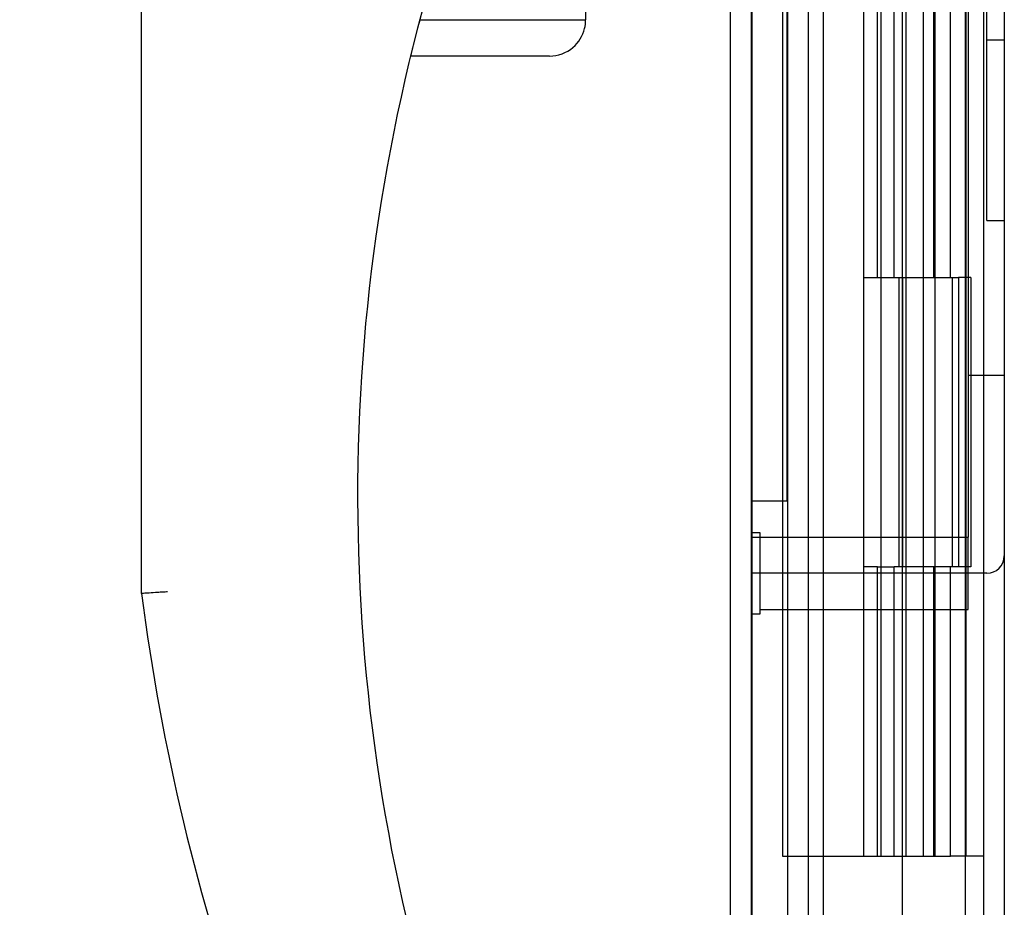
# Model space of a CAD drawing. Header units: inches. Extents: x 1 to 240, y -1 to 159.
# Tile 67 of 111: x 115.39 to 118.8, y 67.27 to 70.34. Entities that reach past the tile are written whole.
import ezdxf
from ezdxf.enums import TextEntityAlignment as Align
from ezdxf.lldxf.tags import DXFTag

# ---------------------------------------------------------------- set-up
doc = ezdxf.new("R2010")
doc.units = ezdxf.units.IN
doc.header["$MEASUREMENT"] = 0
for name, color, linetype in [('COM43575', 7, 'Continuous'), ('COM70219', 7, 'Continuous'), ('COM70657-14', 7, 'Continuous'), ('COM70662-32C', 7, 'Continuous'), ('Default', 7, 'Continuous'), ('HAN13060', 7, 'Continuous'), ('HNG10620-32B', 7, 'Continuous'), ('HNG10620-32P', 7, 'Continuous'), ('PKT99', 7, 'Continuous'), ('STD21878', 7, 'Continuous')]:
    doc.layers.add(name, color=color, linetype=linetype)
doc.styles.add('SEACAD_Times_New_Roman', font='times.ttf')
tags = doc.linetypes.add('HIDDEN2', pattern=[0.1875, 0.125, -0.0625]).pattern_tags.tags
tags[6:7] = [DXFTag(74, 4), DXFTag(75, 0), DXFTag(340, '0'), DXFTag(46, 0.0), DXFTag(50, 0.0), DXFTag(44, 0.0), DXFTag(45, 0.0)]
tags[4:5] = [DXFTag(74, 4), DXFTag(75, 0), DXFTag(340, '0'), DXFTag(46, 0.0), DXFTag(50, 0.0), DXFTag(44, 0.0), DXFTag(45, 0.0)]
doc.dimstyles.new('HAMMOND_(STH_-_240x160)', dxfattribs={"dimtxt": 1, "dimasz": 1.25, "dimexe": 0.5, "dimexo": 0.5, "dimgap": 0.25, "dimtad": 0, "dimtih": 1, "dimtoh": 1, "dimzin": 0, "dimdsep": 46, "dimtxsty": 'SEACAD_Times_New_Roman', "dimblk1": '_SE_FILLED', "dimblk2": '_SE_FILLED', "dimsah": 1, "dimcen": 0.5, "dimadec": 0, "dimazin": 0, "dimtfac": 0.8, "dimtofl": 0, "dimtmove": 0, "dimatfit": 3, "dimfxl": 1, "dimtolj": 1, "dimtzin": 0, "dimarcsym": 0})

# ---------------------------------------------------------------- blocks, each defined once
blk = doc.blocks.new('SE3')
at = {"layer": 'COM43575', "color": 7, "linetype": 'Continuous'}
blk.add_line((118.7234, 101.3421), (118.7234, 65.5556), dxfattribs=at)
at = {"layer": 'COM43575', "color": 7, "linetype": 'HIDDEN2'}
for p, q in [((118.7954, 101.3421), (118.7954, 65.5556)), ((118.0454, 100.1952), (118.0454, 66.7025)), ((118.1174, 100.1952), (118.1174, 66.7025))]:
    blk.add_line(p, q, dxfattribs=at)
at = {"layer": 'COM70219', "color": 7, "linetype": 'HIDDEN2'}
for p, q in [((117.9212, 67.0138), (117.9212, 99.8838)), ((117.9222, 67.0138), (117.9222, 99.8838)), ((117.9242, 67.0138), (117.9242, 99.8838)), ((118.1702, 67.0138), (118.1702, 99.8838))]:
    blk.add_line(p, q, dxfattribs=at)
at = {"layer": 'COM70657-14', "color": 7, "linetype": 'HIDDEN2'}
for p, q in [((118.4422, 100.4707), (118.4422, 66.427)), ((117.9202, 100.4348), (117.9202, 66.4628))]:
    blk.add_line(p, q, dxfattribs=at)
at = {"layer": 'COM70657-14', "color": 7, "linetype": 'Continuous'}
for p, q in [((118.6602, 100.4707), (118.6602, 66.427)), ((117.8482, 100.4348), (117.8482, 66.4628))]:
    blk.add_line(p, q, dxfattribs=at)
at = {"layer": 'COM70662-32C', "color": 7, "linetype": 'HIDDEN2'}
for p, q in [((118.0282, 99.4488), (118.0282, 67.4488)), ((118.4561, 67.4488), (118.4561, 99.4488)), ((118.5161, 67.4488), (118.5161, 99.4488)), ((118.3567, 69.4488), (118.3567, 70.4488)), ((118.4144, 69.4488), (118.4144, 70.4488)), ((118.3084, 69.4488), (118.3143, 69.4488)), ((118.3084, 69.4488), (118.3084, 68.4488)), ((118.3143, 69.4488), (118.3567, 69.4488)), ((118.3567, 69.4488), (118.4144, 69.4488)), ((118.3684, 69.4488), (118.3684, 68.4488)), ((118.4306, 69.4488), (118.4306, 68.4488)), ((118.4306, 69.4488), (118.6146, 69.4488)), ((118.4429, 69.4488), (118.4429, 68.4488)), ((118.5559, 68.4488), (118.5559, 69.4488)), ((118.6159, 68.4488), (118.6159, 69.4488)), ((118.3143, 68.4488), (118.3084, 68.4488)), ((118.3567, 68.4488), (118.3143, 68.4488)), ((118.3567, 68.4488), (118.4144, 68.4488)), ((118.3567, 67.4488), (118.3567, 68.4488)), ((118.4144, 67.4488), (118.4144, 68.4488)), ((118.6146, 68.4488), (118.4306, 68.4488)), ((118.0282, 67.4488), (118.4271, 67.4488)), ((118.4271, 67.4488), (118.5161, 67.4488))]:
    blk.add_line(p, q, dxfattribs=at)
at = {"layer": 'HAN13060', "color": 7, "linetype": 'Continuous'}
for p, q in [((115.8132, 68.3571), (115.8132, 71.0274)), ((117.3482, 70.805), (117.3482, 70.3398)), ((116.7747, 70.3398), (117.3482, 70.3398)), ((117.2232, 70.2148), (116.7429, 70.2148))]:
    blk.add_line(p, q, dxfattribs=at)
for centre, radius, start, end in [((122.9771, 68.6933), 6.4172, 162.10501, 197.01016), ((117.2232, 70.3398), 0.125, 346.1135, 0), ((117.2232, 70.3398), 0.125, 310.5358, 346.1135), ((117.2232, 70.3398), 0.125, 270, 310.5358), ((123.1535, 69.2923), 7.3996, 187.26095, 199.71455)]:
    blk.add_arc(centre, radius, start, end, dxfattribs=at)
at = {"layer": 'HAN13060', "color": 7, "linetype": 'HIDDEN2'}
for points in [[(116.7747, 70.3398), (116.7747, 70.3398), (116.7745, 70.339), (116.7737, 70.3359), (116.7731, 70.3337), (116.7709, 70.3253), (116.7689, 70.3176), (116.7668, 70.3098)], [(116.7503, 70.2448), (116.7493, 70.2409), (116.7484, 70.2371), (116.7466, 70.2299), (116.7458, 70.2266), (116.7437, 70.2182), (116.7429, 70.2148), (116.7429, 70.2148)]]:
    blk.add_open_spline(points, degree=3, knots=[0, 0, 0, 0, 0.25, 0.25, 0.5, 0.5, 1, 1, 1, 1], dxfattribs=at)
at = {"layer": 'HAN13060', "color": 7, "linetype": 'Continuous'}
blk.add_open_spline([(115.9032, 68.3628), (115.8974, 68.3624), (115.8914, 68.3621), (115.8798, 68.3613), (115.8742, 68.361), (115.8579, 68.3599), (115.8479, 68.3593), (115.8355, 68.3585), (115.8317, 68.3583), (115.8251, 68.3578), (115.8224, 68.3577), (115.8178, 68.3574), (115.8161, 68.3573), (115.8138, 68.3571), (115.8132, 68.3571), (115.8132, 68.3571)], degree=3, knots=[0, 0, 0, 0, 0.125, 0.125, 0.25, 0.25, 0.5, 0.5, 0.625, 0.625, 0.75, 0.75, 0.875, 0.875, 1, 1, 1, 1], dxfattribs=at)
at = {"layer": 'HNG10620-32B', "color": 7, "linetype": 'HIDDEN2'}
for p, q in [((118.6634, 67.4488), (118.6634, 99.4488)), ((118.3084, 70.4488), (118.3084, 69.4488)), ((118.3684, 70.4488), (118.3684, 69.4488)), ((118.5517, 69.4488), (118.5517, 70.4488)), ((118.609, 69.4488), (118.609, 70.4488)), ((118.3084, 69.4488), (118.3143, 69.4488)), ((118.4144, 69.4488), (118.609, 69.4488)), ((118.6146, 69.4488), (118.6371, 69.4488)), ((118.6795, 69.4488), (118.6371, 69.4488)), ((118.6371, 69.4488), (118.6371, 68.4488)), ((118.6795, 69.4488), (118.6795, 68.4488)), ((118.3143, 68.4488), (118.3084, 68.4488)), ((118.3084, 68.4488), (118.3084, 67.4488)), ((118.3684, 68.4488), (118.3684, 67.4488)), ((118.609, 68.4488), (118.4144, 68.4488)), ((118.5517, 67.4488), (118.5517, 68.4488)), ((118.609, 67.4488), (118.609, 68.4488)), ((118.6371, 68.4488), (118.6146, 68.4488)), ((118.6795, 68.4488), (118.6371, 68.4488)), ((118.5161, 67.4488), (118.609, 67.4488)), ((118.6549, 67.4488), (118.609, 67.4488)), ((118.6634, 67.4488), (118.6549, 67.4488)), ((118.7234, 67.4488), (118.6634, 67.4488))]:
    blk.add_line(p, q, dxfattribs=at)
at = {"layer": 'HNG10620-32P', "color": 7, "linetype": 'HIDDEN2'}
for p, q in [((118.3684, 99.01), (118.3684, 67.4488)), ((118.5559, 67.4488), (118.5559, 99.01))]:
    blk.add_line(p, q, dxfattribs=at)
at = {"layer": 'PKT99', "color": 7, "linetype": 'HIDDEN2'}
for p, q in [((118.6702, 74.3708), (118.6702, 68.5518)), ((118.7952, 74.3708), (118.7952, 68.4868)), ((118.0452, 69.1768), (118.0452, 73.8708)), ((118.7352, 69.6463), (118.7352, 73.1463)), ((118.7352, 70.2713), (118.7952, 70.2713)), ((118.7352, 69.6463), (118.7952, 69.6463)), ((118.0452, 68.6768), (118.0452, 69.1768)), ((118.6702, 69.1118), (118.7952, 69.1118)), ((118.0452, 68.6768), (117.9202, 68.6768)), ((117.9202, 68.5518), (118.6702, 68.5518)), ((118.7352, 68.4268), (117.9202, 68.4268))]:
    blk.add_line(p, q, dxfattribs=at)
blk.add_arc((118.7352, 68.4868), 0.06, 270, 0, dxfattribs=at)
at = {"layer": 'STD21878', "color": 7, "linetype": 'HIDDEN2'}
for p, q in [((117.9515, 68.5673), (117.9202, 68.5673)), ((117.9515, 68.2863), (117.9515, 68.5673)), ((118.6702, 68.3018), (118.6702, 68.5518)), ((117.9202, 68.2863), (117.9515, 68.2863)), ((117.9515, 68.3018), (118.6702, 68.3018))]:
    blk.add_line(p, q, dxfattribs=at)
blk = doc.blocks.new('DMBLK3148')
at = {"layer": 'Default', "linetype": 'Continuous'}
for points in [[(105.7631, 98.8237), (106.1797, 98.8237), (105.9714, 100.0737)], [(105.7631, 68.074), (105.9714, 66.824), (106.1797, 68.074)]]:
    blk.add_hatch(color=7, dxfattribs=at).paths.add_polyline_path(points)
at = {"layer": 'Default', "color": 7, "linetype": 'Continuous'}
for p, q in [((117.6534, 100.0737), (105.4714, 100.0737)), ((105.9714, 100.0737), (105.9714, 84.2988)), ((105.9714, 79.5988), (105.9714, 66.824)), ((117.9204, 66.824), (105.4714, 66.824))]:
    blk.add_line(p, q, dxfattribs=at)
at = {"layer": 'Default', "color": 7, "linetype": 'Continuous', "style": 'SEACAD_Times_New_Roman'}
for s, p in [('33.25', (104.2652, 83.9488)), ('DOOR', (103.8742, 82.4488)), ('OPENING', (102.7249, 80.9488))]:
    blk.add_text(s, height=1, dxfattribs=at).set_placement(p, align=Align.TOP_LEFT)
blk = doc.blocks.new('_SE_FILLED')
at = {"color": 0}
blk.add_line((0, 0), (-1, 0), dxfattribs=at)
blk.add_solid([(0, 0), (-1, -0.1665), (-1, 0.1665), (0, 0)], dxfattribs=at)
blk = doc.blocks.new('DMBLK3167')
at = {"layer": 'Default', "linetype": 'Continuous'}
for points in [[(112.6632, 70.7715), (113.0799, 70.7715), (112.8716, 72.0215)], [(112.6632, 67.6048), (112.8716, 66.3548), (113.0799, 67.6048)]]:
    blk.add_hatch(color=7, dxfattribs=at).paths.add_polyline_path(points)
at = {"layer": 'Default', "color": 7, "linetype": 'Continuous'}
for p, q in [((116.9132, 72.0215), (112.3716, 72.0215)), ((112.8716, 70.0382), (112.8716, 72.0215)), ((112.8716, 66.3548), (112.8716, 68.6882)), ((117.4562, 66.3548), (112.3716, 66.3548))]:
    blk.add_line(p, q, dxfattribs=at)
at = {"layer": 'Default', "color": 7, "linetype": 'Continuous', "style": 'SEACAD_Times_New_Roman'}
blk.add_text('5.67', height=1, dxfattribs=at).set_placement((111.5446, 69.6882), align=Align.TOP_LEFT)

msp = doc.modelspace()

# ---------------------------------------------------------------- block references
at = {"layer": 'Default'}
msp.add_blockref('SE3', (0, 0), dxfattribs=at)

# ---------------------------------------------------------------- dimensions: what is measured, and where the dimension line sits
at = {"layer": 'Default', "color": 7, "linetype": 'Continuous'}
for base, p1, p2, text, picture, middle in [((105.9714, 66.824), (118.6874, 100.0737), (118.4204, 66.824), '\\A1;<>\\PDOOR\\XOPENING', 'DMBLK3148', (105.9714, 83.4488)), ((112.8716, 72.0215), (117.9562, 66.3548), (117.4132, 72.0215), '\\A1;<>', 'DMBLK3167', (112.8716, 69.1882))]:
    dim = msp.add_linear_dim(base=base, p1=p1, p2=p2, angle=90, text=text, dimstyle='HAMMOND_(STH_-_240x160)', dxfattribs=at)
    dim.commit()
    dim.dimension.update_dxf_attribs({"geometry": picture, "text_midpoint": middle, "dimtype": 160})

doc.saveas('drawing.dxf')
